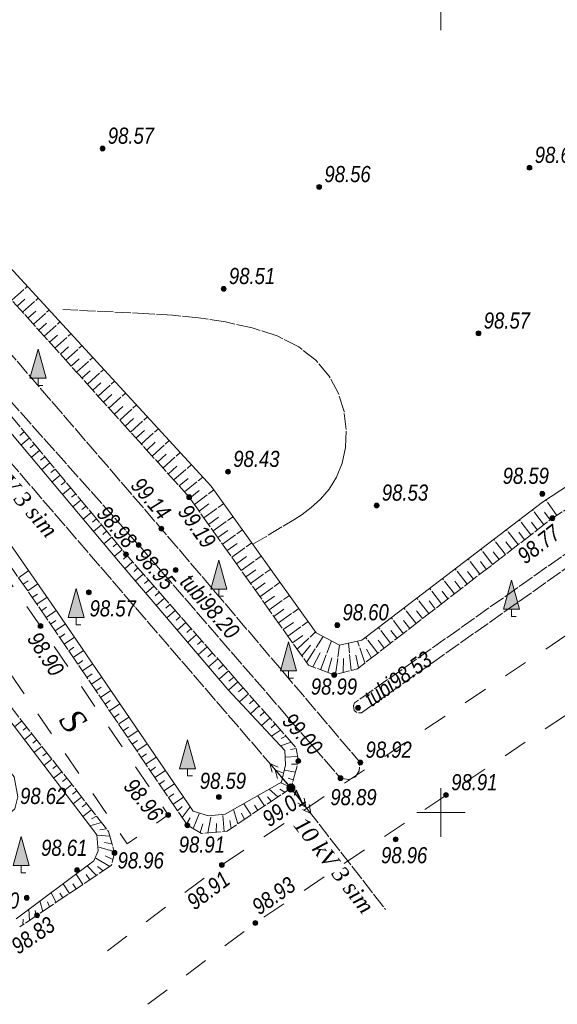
# Model space of a CAD drawing. Extents: x 333848 to 334623, y 4621401 to 4621702.
# Tile 4 of 10: x 333924 to 333957, y 4621538 to 4621599. Entities that reach past the tile are written whole.
import ezdxf
from ezdxf.enums import TextEntityAlignment as Align

# ---------------------------------------------------------------- set-up
doc = ezdxf.new("R2010")
doc.units = 0
doc.header["$MEASUREMENT"] = 0
doc.header["$PDMODE"] = 32
doc.header["$PDSIZE"] = 0.3
for name, pattern in [('Auto_Street_NotBorder_Line_m1', [3, 1.5, -1.5]), ('Commnctn_Electr_VLP_High_Built_m1', [1, 1, 0]), ('Footway_NotBorder_Line_m1', [3, 1.5, -1.5]), ('Hydrotech_Dry_Grooves_m1', [1, 1, 0]), ('Relef_Horizontal_Basic_m1', [1, 1, 0]), ('Relef_Slope_Artificial_m1', [1, 1, 0])]:
    doc.linetypes.add(name, pattern=pattern)
for name, color, linetype, lineweight in [('AUTO#_ROADS_EXIST_L', 18, 'Continuous', 15), ('AUTO#_ROADS_MTRAL_T', 18, 'Continuous', 15), ('COMMN_OBJCT_#####_B', 18, 'Continuous', 15), ('GREEN_VGTAT_SRVEY_B', 18, 'Continuous', 15)]:
    doc.layers.add(name, color=color, linetype=linetype, lineweight=lineweight)
for name, color, linetype in [('COMMN_OBJCT_ELCTR_B', 18, 'Continuous'), ('COMMN_OBJCT_ELCTR_L', 18, 'Continuous'), ('COMMN_OBJCT_ELCTR_T', 18, 'Continuous'), ('GEODS_POINT_GRID#_B', 18, 'Continuous'), ('HYDRO_TECHN_CANAL_L', 18, 'Continuous'), ('RELEF_HRZNT_BASIC_L', 18, 'Continuous'), ('RELEF_POINT_PICKT_B', 18, 'Continuous'), ('RELEF_POINT_PICKT_T', 18, 'Continuous'), ('RELEF_SLOPE_#####_L', 18, 'Continuous')]:
    doc.layers.add(name, color=color, linetype=linetype)
doc.styles.add('БМ-431 (Times New Roman К)', font='timesi.ttf', dxfattribs={"height": 1})
doc.styles.add('Д-431 (Arial Narrow К)', font='ARIALNI.TTF', dxfattribs={"height": 1})
doc.linetypes.add('Relef_Slope_Artificial_Botton_m1', pattern='A,0,[3,Topography.shx,S=0.25,R=0,X=0,Y=0],-1', length=1)

# ---------------------------------------------------------------- blocks, each defined once
blk = doc.blocks.new('PointHight_m1')
at = {"layer": 'RELEF_POINT_PICKT_B', "linetype": 'Continuous', "lineweight": 15}
h = blk.add_hatch(color=18, dxfattribs=at)
edge = h.paths.add_edge_path()
edge.add_arc((0, 0), 0.3, 0, 360)
at = {"layer": 'RELEF_POINT_PICKT_B', "color": 18, "linetype": 'Continuous', "lineweight": 15}
blk.add_circle((0, 0), 0.3, dxfattribs=at)
blk.add_point((0, 0), dxfattribs=at)
blk = doc.blocks.new('CrossCoord_m1')
at = {"layer": 'GEODS_POINT_GRID#_B', "color": 3, "lineweight": 20, "flags": 128}
for points in [[(0, 3), (0, -3)], [(-3, 0), (3, 0)]]:
    blk.add_lwpolyline(points, dxfattribs=at)
blk = doc.blocks.new('GreenPoplar_m1')
at = {"layer": 'GREEN_VGTAT_SRVEY_B', "linetype": 'Continuous', "lineweight": 13}
blk.add_hatch(color=18, dxfattribs=at).paths.add_polyline_path([(-1, 0.9), (1, 0.9), (0, 4.5)])
at = {"layer": 'GREEN_VGTAT_SRVEY_B', "color": 18, "linetype": 'Continuous', "lineweight": 13}
for p, q in [((-1, 0.9), (0, 4.5)), ((0, 4.5), (1, 0.9)), ((-1, 0.9), (1, 0.9))]:
    blk.add_line(p, q, dxfattribs=at)
blk.add_lwpolyline([(0.6, 0), (0, 0), (0, 0.9)], dxfattribs=at)
blk = doc.blocks.new('CommnctnPoleTcircle_m1')
at = {"layer": 'COMMN_OBJCT_#####_B', "lineweight": 13}
h = blk.add_hatch(color=7, dxfattribs=at)
edge = h.paths.add_edge_path()
edge.add_arc((0, 0), 0.5, 0, 360)
at = {"layer": 'COMMN_OBJCT_#####_B', "color": 18, "lineweight": 9}
blk.add_circle((0, 0), 0.5, dxfattribs=at)
blk = doc.blocks.new('ElectricHighVLP_m1')
at = {"layer": 'COMMN_OBJCT_ELCTR_B', "color": 18, "linetype": 'Continuous', "lineweight": 20}
for p, q in [((0, 0), (4, 0)), ((3, 0), (2, 0.5)), ((3, 0), (2, -0.5)), ((4, 0), (3, 0.5)), ((4, 0), (3, -0.5))]:
    blk.add_line(p, q, dxfattribs=at)

msp = doc.modelspace()

# ---------------------------------------------------------------- linework, layer by layer
at = {"layer": 'AUTO#_ROADS_EXIST_L', "color": 18, "linetype": 'Auto_Street_NotBorder_Line_m1', "lineweight": 15, "flags": 128}
for points in [[(333929.326, 4621541.426), (333936.41, 4621546.75), (333959.92, 4621562.42), (333982.06, 4621577.29), (333998.61, 4621589.02), (334017.606, 4621603.583), (334018.416, 4621605.159), (334018.3, 4621606.852)], [(333931.819, 4621538.108), (333938.49, 4621543.15), (333961.74, 4621558.72), (333984.08, 4621573.98), (334000.59, 4621585.71), (334021.242, 4621601.259), (334022.799, 4621601.847), (334024.745, 4621601.757)]]:
    msp.add_lwpolyline(points, dxfattribs=at)
at = {"layer": 'AUTO#_ROADS_EXIST_L', "color": 18, "linetype": 'Footway_NotBorder_Line_m1', "lineweight": 15, "flags": 128}
msp.add_lwpolyline([(333892.48, 4621584.21), (333900.36, 4621589.56), (333890.52, 4621603.59), (333893.61, 4621606.26), (333907.22, 4621586.83), (333907.22, 4621586.83), (333909.057, 4621584.187), (333909.1, 4621584.13), (333914.1, 4621577.49), (333925.17, 4621561.56), (333933.09, 4621549.85), (333930.551, 4621548.057), (333918.5, 4621565.594), (333910.433, 4621577.325), (333902.34, 4621572.03)], dxfattribs=at)
at = {"layer": 'COMMN_OBJCT_ELCTR_L', "color": 1, "linetype": 'Commnctn_Electr_VLP_High_Built_m1', "lineweight": 20, "flags": 128}
msp.add_lwpolyline([(333899.356, 4621625.007), (333888.17, 4621612.52), (333940.7, 4621551.52), (333946.562, 4621543.997)], dxfattribs=at)
at = {"layer": 'HYDRO_TECHN_CANAL_L', "color": 3, "linetype": 'Hydrotech_Dry_Grooves_m1', "lineweight": 15, "flags": 128}
for points in [[(333938.028, 4621664.329), (333943.962, 4621658.468), (333961.292, 4621644.91), (333978.613, 4621630.04), (333998.408, 4621614.646), (334008.791, 4621606.334), (334009.133, 4621605.314), (334008.833, 4621603.763), (334006.319, 4621599.807), (333996.469, 4621592.193), (333979.83, 4621580.801), (333958.188, 4621566.369), (333944.644, 4621556.796), (333944.576, 4621556.607), (333944.616, 4621556.329), (333944.789, 4621556.188), (333945.076, 4621556.184), (333958.612, 4621565.751), (333980.25, 4621580.179), (333996.911, 4621591.587), (334006.881, 4621599.293), (334009.542, 4621603.481), (334009.907, 4621605.366), (334009.432, 4621606.781), (333998.872, 4621615.234), (333979.087, 4621630.62), (333961.768, 4621645.49), (333944.458, 4621659.032), (333938.555, 4621664.863)], [(333882.903, 4621620.78), (333889.94, 4621612.96), (333912.22, 4621587.97), (333931.26, 4621566.59), (333943.77, 4621552.13), (333944.258, 4621552.044), (333944.711, 4621552.212), (333944.937, 4621552.588), (333944.957, 4621553.142), (333932.66, 4621567.6), (333913.837, 4621589.461), (333891.17, 4621614.97), (333884.062, 4621621.824)]]:
    msp.add_lwpolyline(points, dxfattribs=at)
at = {"layer": 'RELEF_HRZNT_BASIC_L', "color": 34, "linetype": 'Relef_Horizontal_Basic_m1', "lineweight": 15}
msp.add_polyline3d([(333938.339, 4621566.631, 98.5), (333940.87, 4621568.15, 98.5), (333941.4, 4621568.48, 98.5), (333941.96, 4621568.91, 98.5), (333942.53, 4621569.43, 98.5), (333943.07, 4621570.05, 98.5), (333943.53, 4621570.79, 98.5), (333943.88, 4621571.66, 98.5), (333944.09, 4621572.65, 98.5), (333944.13, 4621573.74, 98.5), (333943.99, 4621574.86, 98.5), (333943.64, 4621575.99, 98.5), (333943.07, 4621577.06, 98.5), (333942.25, 4621578.04, 98.5), (333941.18, 4621578.88, 98.5), (333939.84, 4621579.55, 98.5), (333938.3, 4621580.05, 98.5), (333936.65, 4621580.42, 98.5), (333934.97, 4621580.67, 98.5), (333933.36, 4621580.83, 98.5), (333931.88, 4621580.93, 98.5), (333926.561, 4621581.187, 98.5)], dxfattribs=at)
msp.add_polyline3d([(333938.339, 4621566.631, 98.5), (333940.87, 4621568.15, 98.5), (333941.4, 4621568.48, 98.5), (333941.96, 4621568.91, 98.5), (333942.53, 4621569.43, 98.5), (333943.07, 4621570.05, 98.5), (333943.53, 4621570.79, 98.5), (333943.88, 4621571.66, 98.5), (333944.09, 4621572.65, 98.5), (333944.13, 4621573.74, 98.5), (333943.99, 4621574.86, 98.5), (333943.64, 4621575.99, 98.5), (333943.07, 4621577.06, 98.5), (333942.25, 4621578.04, 98.5), (333941.18, 4621578.88, 98.5), (333939.84, 4621579.55, 98.5), (333938.3, 4621580.05, 98.5), (333936.65, 4621580.42, 98.5), (333934.97, 4621580.67, 98.5), (333933.36, 4621580.83, 98.5), (333931.88, 4621580.93, 98.5), (333926.561, 4621581.187, 98.5)], dxfattribs=at)
at = {"layer": 'RELEF_SLOPE_#####_L', "color": 18, "linetype": 'Relef_Slope_Artificial_m1', "lineweight": 15, "flags": 128}
for points in [[(333915.98, 4621590), (333898.746, 4621609.324), (333898.38, 4621610.64), (333898.68, 4621612.838), (333907.21, 4621623.23), (333917.88, 4621632.83), (333932.09, 4621645.5), (333942.787, 4621655.95), (333944.087, 4621656.041), (333945.545, 4621655.692), (333960.72, 4621644.07), (333978.35, 4621629.51), (333997.32, 4621614.02), (334007.676, 4621606.059), (334008.11, 4621604.78), (334007.631, 4621603.291), (334004.71, 4621600.03), (333995.66, 4621593.25), (333978.17, 4621581.88), (333956.91, 4621568.25), (333944.821, 4621558.912), (333943.38, 4621558.53), (333941.787, 4621559.132), (333934.39, 4621569.55), (333915.98, 4621590)], [(333937.409, 4621558.107), (333941.021, 4621554.024), (333941.16, 4621553.19), (333940.7, 4621551.52), (333936.74, 4621548.839), (333935.148, 4621548.7), (333934.28, 4621549.21), (333925.67, 4621561.871), (333914.66, 4621577.766), (333910.165, 4621583.849), (333910.064, 4621584.706), (333910.302, 4621585.585), (333911.77, 4621586.61), (333912.947, 4621586.475), (333914.075, 4621585.735), (333930.47, 4621566.01), (333937.409, 4621558.107)], [(333923.393, 4621581.766), (333924.345, 4621582.623)], [(333923.727, 4621581.394), (333924.206, 4621581.825)], [(333924.062, 4621581.022), (333925.023, 4621581.887)], [(333924.396, 4621580.651), (333924.879, 4621581.085)], [(333924.731, 4621580.279), (333925.701, 4621581.152)], [(333925.066, 4621579.908), (333925.553, 4621580.346)], [(333925.4, 4621579.536), (333926.378, 4621580.417)], [(333925.735, 4621579.164), (333926.226, 4621579.607)], [(333926.069, 4621578.793), (333927.056, 4621579.682)], [(333926.738, 4621578.05), (333927.734, 4621578.946)], [(333926.404, 4621578.421), (333926.899, 4621578.868)], [(333927.073, 4621577.678), (333927.573, 4621578.128)], [(333927.407, 4621577.306), (333928.412, 4621578.211)], [(333927.742, 4621576.935), (333928.246, 4621577.389)], [(333928.076, 4621576.563), (333929.09, 4621577.476)], [(333928.411, 4621576.192), (333928.92, 4621576.65)], [(333928.745, 4621575.82), (333929.768, 4621576.74)], [(333929.08, 4621575.448), (333929.593, 4621575.911)], [(333929.414, 4621575.077), (333930.445, 4621576.005)], [(333930.084, 4621574.334), (333931.123, 4621575.27)], [(333929.749, 4621574.705), (333930.267, 4621575.171)], [(333930.418, 4621573.962), (333930.94, 4621574.432)], [(333930.753, 4621573.59), (333931.801, 4621574.534)], [(333924.159, 4621573.602), (333923.895, 4621573.383)], [(333931.087, 4621573.219), (333931.614, 4621573.693)], [(333931.422, 4621572.847), (333932.479, 4621573.799)], [(333924.479, 4621573.218), (333923.952, 4621572.78)], [(333924.798, 4621572.833), (333924.536, 4621572.615)], [(333931.756, 4621572.476), (333932.287, 4621572.954)], [(333932.091, 4621572.104), (333933.157, 4621573.064)], [(333925.118, 4621572.449), (333924.596, 4621572.015)], [(333932.425, 4621571.732), (333932.96, 4621572.214)], [(333932.76, 4621571.361), (333933.835, 4621572.328)], [(333925.438, 4621572.064), (333925.178, 4621571.848)], [(333925.757, 4621571.68), (333925.239, 4621571.249)], [(333933.429, 4621570.618), (333934.529, 4621571.575)], [(333926.077, 4621571.295), (333925.819, 4621571.081)], [(333933.094, 4621570.989), (333933.634, 4621571.475)], [(333926.396, 4621570.911), (333925.883, 4621570.484)], [(333926.716, 4621570.526), (333926.46, 4621570.314)], [(333933.763, 4621570.246), (333934.324, 4621570.718)], [(333934.098, 4621569.874), (333935.241, 4621570.803)], [(333927.036, 4621570.142), (333926.526, 4621569.718)], [(333927.355, 4621569.757), (333927.102, 4621569.546)], [(333934.427, 4621569.498), (333935.011, 4621569.958)], [(333934.716, 4621569.091), (333935.924, 4621570.009)], [(333927.675, 4621569.373), (333927.17, 4621568.953)], [(333935.006, 4621568.683), (333935.618, 4621569.132)], [(333935.295, 4621568.275), (333936.535, 4621569.155)], [(333957.177, 4621568.421), (333956.504, 4621569.39)], [(333927.995, 4621568.988), (333927.743, 4621568.779)], [(333928.314, 4621568.604), (333927.814, 4621568.188)], [(333956.37, 4621567.833), (333955.675, 4621568.78)], [(333956.765, 4621568.138), (333956.425, 4621568.615)], [(333928.634, 4621568.219), (333928.385, 4621568.012)], [(333935.585, 4621567.868), (333936.205, 4621568.308)], [(333935.874, 4621567.46), (333937.116, 4621568.342)], [(333955.578, 4621567.221), (333954.858, 4621568.155)], [(333955.974, 4621567.527), (333955.62, 4621567.997)], [(333928.953, 4621567.835), (333928.457, 4621567.422)], [(333929.273, 4621567.45), (333929.026, 4621567.245)], [(333936.164, 4621567.052), (333936.785, 4621567.494)], [(333936.453, 4621566.644), (333937.698, 4621567.528)], [(333954.787, 4621566.61), (333954.063, 4621567.547)], [(333955.183, 4621566.916), (333954.821, 4621567.383)], [(333929.593, 4621567.066), (333929.102, 4621566.655)], [(333929.912, 4621566.681), (333929.669, 4621566.476)], [(333936.742, 4621566.237), (333937.365, 4621566.679)], [(333937.032, 4621565.829), (333938.279, 4621566.715)], [(333953.995, 4621565.999), (333953.269, 4621566.94)], [(333954.391, 4621566.304), (333954.029, 4621566.774)], [(333930.232, 4621566.297), (333929.749, 4621565.886)], [(333953.204, 4621565.388), (333952.475, 4621566.332)], [(333953.6, 4621565.693), (333953.236, 4621566.164)], [(333930.554, 4621565.914), (333930.313, 4621565.708)], [(333930.884, 4621565.539), (333930.399, 4621565.119)], [(333937.321, 4621565.421), (333937.946, 4621565.865)], [(333937.611, 4621565.014), (333938.861, 4621565.901)], [(333952.413, 4621564.776), (333951.68, 4621565.725)], [(333952.808, 4621565.082), (333952.443, 4621565.555)], [(333923.806, 4621564.562), (333924.438, 4621565)], [(333931.214, 4621565.163), (333930.969, 4621564.95)], [(333937.9, 4621564.606), (333938.526, 4621565.05)], [(333938.19, 4621564.198), (333939.442, 4621565.088)], [(333951.621, 4621564.165), (333950.886, 4621565.117)], [(333952.017, 4621564.471), (333951.65, 4621564.946)], [(333924.091, 4621564.151), (333924.407, 4621564.37)], [(333931.544, 4621564.787), (333931.05, 4621564.354)], [(333931.874, 4621564.411), (333931.624, 4621564.192)], [(333938.479, 4621563.791), (333939.106, 4621564.236)], [(333938.769, 4621563.383), (333940.024, 4621564.274)], [(333950.83, 4621563.554), (333950.091, 4621564.51)], [(333951.226, 4621563.859), (333950.857, 4621564.336)], [(333924.376, 4621563.74), (333925.008, 4621564.178)], [(333932.203, 4621564.036), (333931.699, 4621563.593)], [(333932.533, 4621563.66), (333932.278, 4621563.436)], [(333950.038, 4621562.942), (333949.297, 4621563.902)], [(333950.434, 4621563.248), (333950.064, 4621563.727)], [(333924.66, 4621563.329), (333924.977, 4621563.548)], [(333924.945, 4621562.918), (333925.579, 4621563.356)], [(333932.863, 4621563.284), (333932.348, 4621562.831)], [(333939.058, 4621562.975), (333939.686, 4621563.421)], [(333939.348, 4621562.568), (333940.605, 4621563.461)], [(333949.247, 4621562.331), (333948.503, 4621563.295)], [(333949.643, 4621562.637), (333949.271, 4621563.118)], [(333925.23, 4621562.507), (333925.547, 4621562.725)], [(333925.514, 4621562.096), (333926.15, 4621562.533)], [(333933.193, 4621562.908), (333932.933, 4621562.68)], [(333933.523, 4621562.533), (333932.996, 4621562.07)], [(333939.637, 4621562.16), (333940.267, 4621562.607)], [(333939.927, 4621561.752), (333941.187, 4621562.647)], [(333948.456, 4621561.72), (333947.708, 4621562.687)], [(333948.851, 4621562.025), (333948.478, 4621562.508)], [(333925.797, 4621561.683), (333926.116, 4621561.902)], [(333933.853, 4621562.157), (333933.587, 4621561.923)], [(333934.183, 4621561.781), (333933.645, 4621561.309)], [(333940.216, 4621561.345), (333940.847, 4621561.792)], [(333940.506, 4621560.937), (333941.769, 4621561.834)], [(333947.664, 4621561.109), (333946.914, 4621562.08)], [(333948.06, 4621561.414), (333947.686, 4621561.899)], [(333926.079, 4621561.27), (333926.716, 4621561.706)], [(333934.513, 4621561.406), (333934.241, 4621561.167)], [(333941.084, 4621560.121), (333942.225, 4621561.195)], [(333946.873, 4621560.497), (333946.12, 4621561.472)], [(333947.268, 4621560.803), (333946.893, 4621561.289)], [(333926.36, 4621560.857), (333926.679, 4621561.074)], [(333926.641, 4621560.443), (333927.28, 4621560.878)], [(333934.843, 4621561.03), (333934.293, 4621560.548)], [(333935.173, 4621560.654), (333934.895, 4621560.411)], [(333940.795, 4621560.529), (333941.427, 4621560.978)], [(333941.663, 4621559.306), (333942.706, 4621560.904)], [(333942.523, 4621558.854), (333943.21, 4621560.639)], [(333945.29, 4621559.275), (333944.824, 4621560.625)], [(333946.081, 4621559.886), (333945.325, 4621560.865)], [(333946.477, 4621560.192), (333946.1, 4621560.68)], [(333926.922, 4621560.03), (333927.242, 4621560.247)], [(333927.203, 4621559.616), (333927.843, 4621560.051)], [(333935.502, 4621560.278), (333934.942, 4621559.786)], [(333941.374, 4621559.714), (333941.914, 4621560.375)], [(333943.461, 4621558.551), (333943.713, 4621560.374)], [(333944.427, 4621558.808), (333944.269, 4621560.499)], [(333945.686, 4621559.58), (333945.393, 4621560.136)], [(333927.484, 4621559.203), (333927.805, 4621559.42)], [(333935.832, 4621559.903), (333935.549, 4621559.654)], [(333936.162, 4621559.527), (333935.591, 4621559.025)], [(333942.055, 4621559.031), (333942.506, 4621559.901)], [(333942.99, 4621558.677), (333943.226, 4621559.592)], [(333943.944, 4621558.68), (333943.967, 4621559.558)], [(333944.894, 4621558.969), (333944.72, 4621559.766)], [(333919.955, 4621547.93), (333922.498, 4621550.067), (333922.9, 4621550.9), (333922.875, 4621552.165), (333919.027, 4621556.374), (333918.85, 4621557.38), (333919.232, 4621558.434), (333920.517, 4621559.183), (333921.39, 4621559.04), (333929.391, 4621548.823), (333929.76, 4621547.5), (333929.569, 4621546.728), (333924.96, 4621543.63), (333923.881, 4621542.905)], [(333927.766, 4621558.789), (333928.406, 4621559.225)], [(333936.492, 4621559.151), (333936.204, 4621558.898)], [(333936.822, 4621558.775), (333936.239, 4621558.264)], [(333928.047, 4621558.376), (333928.367, 4621558.594)], [(333928.328, 4621557.962), (333928.969, 4621558.399)], [(333937.152, 4621558.4), (333936.858, 4621558.141)], [(333928.609, 4621557.549), (333928.93, 4621557.767)], [(333928.89, 4621557.135), (333929.532, 4621557.572)], [(333937.409, 4621558.107), (333936.82, 4621557.585)], [(333937.741, 4621557.732), (333937.452, 4621557.476)], [(333929.171, 4621556.722), (333929.493, 4621556.94)], [(333938.072, 4621557.358), (333937.505, 4621556.856)], [(333938.403, 4621556.983), (333938.125, 4621556.737)], [(333929.453, 4621556.309), (333930.095, 4621556.746)], [(333938.735, 4621556.609), (333938.189, 4621556.126)], [(333924.023, 4621555.678), (333923.555, 4621555.311)], [(333929.734, 4621555.895), (333930.055, 4621556.114)], [(333930.015, 4621555.482), (333930.658, 4621555.919)], [(333939.066, 4621556.234), (333938.798, 4621555.998)], [(333939.397, 4621555.86), (333938.873, 4621555.396)], [(333924.331, 4621555.284), (333924.095, 4621555.099)], [(333930.296, 4621555.068), (333930.618, 4621555.287)], [(333930.577, 4621554.655), (333931.222, 4621555.093)], [(333939.728, 4621555.485), (333939.472, 4621555.258)], [(333940.06, 4621555.111), (333939.495, 4621554.733)], [(333924.64, 4621554.89), (333924.161, 4621554.516)], [(333924.948, 4621554.497), (333924.706, 4621554.307)], [(333930.858, 4621554.241), (333931.181, 4621554.461)], [(333940.391, 4621554.736), (333940.083, 4621554.585)], [(333925.256, 4621554.103), (333924.768, 4621553.72)], [(333931.14, 4621553.828), (333931.785, 4621554.266)], [(333940.722, 4621554.362), (333940.055, 4621554.136)], [(333941.029, 4621553.975), (333940.679, 4621553.905)], [(333925.564, 4621553.709), (333925.318, 4621553.516)], [(333925.873, 4621553.316), (333925.374, 4621552.925)], [(333931.421, 4621553.414), (333931.743, 4621553.634)], [(333931.702, 4621553.001), (333932.348, 4621553.44)], [(333941.111, 4621553.482), (333940.349, 4621553.426)], [(333926.181, 4621552.922), (333925.929, 4621552.725)], [(333931.983, 4621552.587), (333932.306, 4621552.807)], [(333941.106, 4621552.994), (333940.737, 4621553.006)], [(333926.489, 4621552.528), (333925.98, 4621552.13)], [(333926.798, 4621552.135), (333926.541, 4621551.933)], [(333932.264, 4621552.174), (333932.911, 4621552.614)], [(333940.973, 4621552.512), (333940.29, 4621552.618)], [(333940.84, 4621552.03), (333940.518, 4621552.125)], [(333927.106, 4621551.741), (333926.587, 4621551.334)], [(333932.545, 4621551.761), (333932.869, 4621551.981)], [(333932.827, 4621551.347), (333933.474, 4621551.787)], [(333939.896, 4621550.975), (333939.357, 4621551.443)], [(333940.31, 4621551.256), (333940.011, 4621551.45)], [(333940.708, 4621551.548), (333940.068, 4621551.847)], [(333927.414, 4621551.347), (333927.152, 4621551.142)], [(333927.722, 4621550.954), (333927.193, 4621550.539)], [(333933.108, 4621550.934), (333933.432, 4621551.154)], [(333933.389, 4621550.52), (333934.037, 4621550.961)], [(333939.067, 4621550.415), (333938.645, 4621551.038)], [(333939.481, 4621550.695), (333939.241, 4621550.968)], [(333928.031, 4621550.56), (333927.763, 4621550.351)], [(333933.67, 4621550.107), (333933.957, 4621550.382)], [(333933.951, 4621549.693), (333934.452, 4621550.352)], [(333937.411, 4621549.294), (333937.133, 4621550.179)], [(333938.239, 4621549.854), (333937.773, 4621550.543)], [(333938.653, 4621550.135), (333938.431, 4621550.463)], [(333928.339, 4621550.166), (333927.799, 4621549.744)], [(333928.647, 4621549.773), (333928.333, 4621549.615)], [(333934.232, 4621549.28), (333934.456, 4621549.679)], [(333934.638, 4621548.999), (333935.032, 4621549.967)], [(333935.555, 4621548.735), (333935.74, 4621549.806)], [(333936.551, 4621548.823), (333936.473, 4621549.877)], [(333937.825, 4621549.574), (333937.639, 4621549.968)], [(333928.955, 4621549.379), (333928.236, 4621549.171)], [(333929.264, 4621548.985), (333928.859, 4621548.935)], [(333935.069, 4621548.746), (333935.226, 4621549.301)], [(333936.053, 4621548.779), (333936.08, 4621549.31)], [(333936.997, 4621549.013), (333936.905, 4621549.505)], [(333929.47, 4621548.54), (333928.665, 4621548.595)], [(333929.739, 4621547.577), (333928.724, 4621547.876)], [(333929.604, 4621548.058), (333929.149, 4621548.147)], [(333929.465, 4621546.659), (333928.56, 4621547.196)], [(333929.659, 4621547.092), (333929.182, 4621547.309)], [(333928.635, 4621546.101), (333928.062, 4621546.701)], [(333929.05, 4621546.38), (333928.7, 4621546.648)], [(333927.805, 4621545.543), (333927.373, 4621546.186)], [(333928.22, 4621545.822), (333927.997, 4621546.153)], [(333926.975, 4621544.985), (333926.57, 4621545.587)], [(333927.39, 4621545.264), (333927.181, 4621545.575)], [(333926.145, 4621544.427), (333925.825, 4621545.03)], [(333926.56, 4621544.706), (333926.365, 4621544.996)], [(333925.315, 4621543.869), (333925.138, 4621544.517)], [(333925.73, 4621544.148), (333925.606, 4621544.461)], [(333924.485, 4621543.311), (333924.45, 4621544.003)], [(333924.9, 4621543.59), (333924.847, 4621543.925)], [(333924.07, 4621543.032), (333924.088, 4621543.389)]]:
    msp.add_lwpolyline(points, dxfattribs=at)
at = {"layer": 'RELEF_SLOPE_#####_L', "color": 18, "linetype": 'Relef_Slope_Artificial_Botton_m1', "lineweight": 15, "flags": 128}
for points in [[(333916.834, 4621590.771), (333900.911, 4621609.339), (333900.46, 4621610.94), (333900.69, 4621612.639), (333908.349, 4621622.467), (333919.477, 4621632.234), (333932.82, 4621644.12), (333942.369, 4621653.31), (333944.119, 4621653.811), (333946.111, 4621653.304), (333959.451, 4621643.086), (333977.219, 4621628.47), (333996.18, 4621612.83), (334005.577, 4621605.827), (334005.842, 4621604.681), (334005.529, 4621603.288), (334004.172, 4621600.777), (333994.64, 4621594.095), (333977.287, 4621582.983), (333956.291, 4621569.25), (333945.09, 4621560.685), (333943.713, 4621560.374), (333942.268, 4621561.134), (333935.756, 4621570.244), (333916.834, 4621590.771)], [(333936.787, 4621557.621), (333940.329, 4621553.843), (333940.37, 4621552.957), (333940.114, 4621551.873), (333936.629, 4621549.893), (333935.589, 4621549.791), (333934.628, 4621550.094), (333926.249, 4621562.391), (333915.381, 4621578.048), (333910.982, 4621583.936), (333910.897, 4621584.773), (333911.006, 4621585.27), (333911.606, 4621585.803), (333912.703, 4621585.775), (333913.684, 4621585.178), (333920.931, 4621576.373), (333930.002, 4621565.584), (333936.787, 4621557.621)], [(333920.431, 4621547.455), (333923.58, 4621550.23), (333923.769, 4621550.977), (333923.544, 4621552.215), (333919.775, 4621556.788), (333919.886, 4621557.49), (333920.342, 4621557.996), (333921.054, 4621558.088), (333922.402, 4621556.823), (333928.664, 4621548.61), (333928.745, 4621547.616), (333928.478, 4621547.011), (333923.653, 4621543.408)]]:
    msp.add_lwpolyline(points, dxfattribs=at)

# ---------------------------------------------------------------- block references
at = {"layer": 'COMMN_OBJCT_#####_B', "color": 18, "xscale": 0.5, "yscale": 0.5, "zscale": 0.5}
msp.add_blockref('CommnctnPoleTcircle_m1', (333940.7, 4621551.52), dxfattribs=at)
at = {"layer": 'COMMN_OBJCT_ELCTR_B', "color": 18, "xscale": 0.5, "yscale": 0.5, "zscale": 0.5}
for rotation in [130.7333052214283, 307.924925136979]:
    msp.add_blockref('ElectricHighVLP_m1', (333940.7, 4621551.52), dxfattribs=dict(at, rotation=rotation))
at = {"layer": 'GEODS_POINT_GRID#_B', "color": 3, "xscale": 0.5, "yscale": 0.5, "zscale": 0.5}
for p in [(333950, 4621600), (333950, 4621550)]:
    msp.add_blockref('CrossCoord_m1', p, dxfattribs=at)
at = {"layer": 'GREEN_VGTAT_SRVEY_B', "color": 18, "xscale": 0.5, "yscale": 0.5, "zscale": 0.5}
for p in [(333925.018, 4621576.475), (333936.226, 4621563.407), (333954.367, 4621562.16), (333927.38, 4621561.642), (333940.548, 4621558.326), (333934.287, 4621552.265), (333923.971, 4621546.269)]:
    msp.add_blockref('GreenPoplar_m1', p, dxfattribs=at)
at = {"layer": 'RELEF_POINT_PICKT_B', "color": 18, "xscale": 0.5, "yscale": 0.5, "zscale": 0.5}
for p in [(333929.02, 4621591.17, 98.571), (333955.49, 4621589.98, 98.612), (333942.45, 4621588.79, 98.559), (333936.53, 4621582.47, 98.512), (333952.33, 4621579.71, 98.572), (333936.8, 4621571.13, 98.433), (333956.28, 4621569.76, 98.591), (333934.39, 4621569.55, 99.193), (333946.01, 4621569.04, 98.526), (333956.91, 4621568.25, 98.767), (333932.66, 4621567.6, 99.143), (333931.26, 4621566.59, 98.949), (333930.47, 4621566.01, 98.981), (333933.55, 4621565.04, 98.197), (333928.17, 4621563.65, 98.571), (333925.17, 4621561.56, 98.903), (333943.57, 4621561.62, 98.602), (333943.38, 4621558.53, 98.993), (333944.86, 4621556.49, 98.53), (333941.16, 4621553.19, 99.004), (333945, 4621553.1, 98.924), (333943.77, 4621552.13, 98.892), (333940.7, 4621551.52, 99.005), (333936.23, 4621550.96, 98.593), (333950.311, 4621551.083, 98.907), (333933.09, 4621549.85, 98.964), (333934.28, 4621549.21, 98.905), (333947.19, 4621548.34, 98.956), (333929.76, 4621547.5, 98.961), (333927.44, 4621546.43, 98.608), (333936.41, 4621546.75, 98.914), (333924.32, 4621544.71, 98.599), (333924.96, 4621543.63, 98.832), (333938.49, 4621543.15, 98.928)]:
    msp.add_blockref('PointHight_m1', p, dxfattribs=at)

# ---------------------------------------------------------------- texts
at = {"layer": 'AUTO#_ROADS_MTRAL_T', "color": 18, "style": 'БМ-431 (Times New Roman К)'}
msp.add_text('S', height=1.5, rotation=306.41986, dxfattribs=at).set_placement((333926.588, 4621555.239), align=Align.CENTER)
at = {"layer": 'COMMN_OBJCT_ELCTR_T', "color": 18, "linetype": 'Continuous', "style": 'БМ-431 (Times New Roman К)'}
for rotation, p in [(310.73331, (333923.65, 4621569.965)), (307.92493, (333943.385, 4621546.74))]:
    msp.add_text('10 kV 3 sim', height=1, rotation=rotation, dxfattribs=at).set_placement(p, align=Align.MIDDLE)
at = {"layer": 'RELEF_POINT_PICKT_T', "color": 18, "style": 'Д-431 (Arial Narrow К)'}
for s, p in [('98.57', (333929.345, 4621591.967, 98.571)), ('98.61', (333955.815, 4621590.777, 98.612)), ('98.56', (333942.775, 4621589.587, 98.559)), ('98.51', (333936.855, 4621583.267, 98.512)), ('98.57', (333952.655, 4621580.507, 98.572)), ('98.43', (333937.125, 4621571.927, 98.433)), ('98.59', (333953.826, 4621570.879, 98.591)), ('98.53', (333946.335, 4621569.837, 98.526)), ('98.57', (333928.217, 4621562.657, 98.571)), ('98.60', (333943.895, 4621562.417, 98.602)), ('98.99', (333941.934, 4621557.81, 98.993)), ('98.92', (333945.325, 4621553.897, 98.924)), ('98.59', (333935.046, 4621551.967, 98.593)), ('98.91', (333950.636, 4621551.88, 98.907)), ('98.62', (333923.905, 4621551.027, 98.622)), ('98.89', (333943.143, 4621550.955, 98.892)), ('98.91', (333933.742, 4621548.015, 98.905)), ('98.61', (333925.208, 4621547.814, 98.608)), ('98.96', (333946.286, 4621547.353, 98.956)), ('98.96', (333929.952, 4621547.032, 98.961)), ('98.60', (333920.977, 4621544.544, 98.599))]:
    msp.add_text(s, height=1, dxfattribs=at).set_placement(p, align=Align.MIDDLE_LEFT)
for s, rotation, p in [('99.14', 310.72861, (333931.085, 4621570.557, 99.143)), ('98.98', 310.40157, (333928.979, 4621568.806, 98.981)), ('99.19', 305.37551, (333934.049, 4621568.917, 99.193)), ('98.77', 37.68247, (333954.923, 4621565.758, 98.767)), ('98.95', 310.86457, (333931.36, 4621566.201, 98.949)), ('tubi98.20', 310.86445, (333934.137, 4621564.565, 98.197)), ('98.90', 302.63823, (333924.729, 4621561.039, 98.903)), ('tubi98.53', 35.25247, (333945.412, 4621556.937, 98.53)), ('99.00', 311.49891, (333940.471, 4621555.943, 99.004)), ('98.96', 309.12376, (333930.657, 4621551.904, 98.964)), ('99.01', 34.09417, (333939.08, 4621549.487, 99.005)), ('98.91', 36.92844, (333934.427, 4621544.313, 98.914)), ('98.93', 35.07043, (333938.449, 4621544.022, 98.928)), ('98.83', 33.91366, (333923.513, 4621541.586, 98.832))]:
    msp.add_text(s, height=1, rotation=rotation, dxfattribs=at).set_placement(p, align=Align.MIDDLE_LEFT)

doc.saveas('drawing.dxf')
